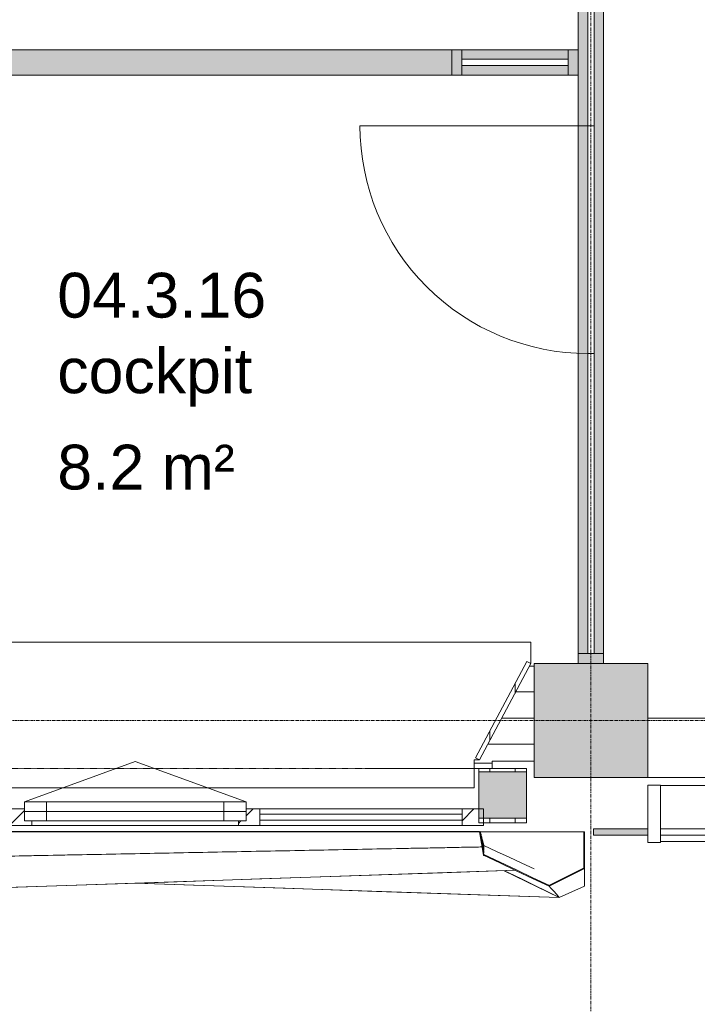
# Model space of a CAD drawing. Header units: millimetres. Extents: x -3388 to 301539, y -5590 to 54660.
# Tile 64 of 216: x 82344 to 85020, y 11479 to 15369. Entities that reach past the tile are written whole.
import ezdxf

# ---------------------------------------------------------------- set-up
doc = ezdxf.new("R2010")
doc.units = ezdxf.units.MM
doc.linetypes.add('Hidden_2', pattern=[2, 1, -1])
doc.linetypes.add('stramienlijn', pattern=[21, 12, -3, 3, -3])
for name, color, linetype, lineweight in [('A-AREA-IDEN', 2, 'Continuous', 18), ('A-DETL-MBND', 5, 'Continuous', 9), ('A-DOOR', 31, 'Continuous', 9), ('A-FLOR', 192, 'Continuous', 13), ('A-GENM', 13, 'Continuous', 9), ('A-GLAZ', 151, 'Continuous', 9), ('A-GLAZ-CURT', 52, 'Continuous', 9), ('A-GLAZ-CWMG', 51, 'Continuous', 9), ('A-WALL', 113, 'Continuous', 9), ('A-WALL-PATT', 111, 'Continuous', 18), ('S-COLS', 52, 'Continuous', 13), ('S-GRID', 1, 'Continuous', 9)]:
    doc.layers.add(name, color=color, linetype=linetype, lineweight=lineweight)
doc.styles.add('Arial', font='arial.ttf', dxfattribs={"height": 177.035928})
pattern_1 = [(90, (81000, 12196), (-100, 6e-15), [])]

# ---------------------------------------------------------------- blocks, each defined once
blk = doc.blocks.new('Prefab_Betonkolom_Rechthoekig - Prefab kolom rechthoekig 450x450-1702230-4e verdieping - bouwdeel 3_ 4_ 5')
at = {"layer": 'S-COLS', "lineweight": 9}
blk.add_hatch(color=254, dxfattribs=at).paths.add_polyline_path([(-225, -225), (225, -225), (225, 225), (-225, 225), (-225, -28.8)], flags=0)
at = {"layer": 'S-COLS', "color": 8, "lineweight": 9}
for p, q in [((225, 225), (-225, 225)), ((-225, 225), (-225, -225)), ((225, -225), (225, 225)), ((-225, -225), (225, -225))]:
    blk.add_line(p, q, dxfattribs=at)
blk = doc.blocks.new('stadhuis Zoetermeer_constructie_4_rvt-1-4e verdieping - bouwdeel 3_ 4_ 5')
at = {"layer": 'A-DETL-MBND', "color": 254}
for p, q in [((84210, 12432), (84139, 12432)), ((84210, 12440), (84210, 12432)), ((84375, 12440), (84210, 12440)), ((84210, 12432), (84210, 12410.5))]:
    blk.add_line(p, q, dxfattribs=at)
at = {"layer": 'A-FLOR', "color": 8, "lineweight": 9}
for p, q in [((84192.6, 12507), (84375, 12507)), ((84825, 12375), (86175, 12375))]:
    blk.add_line(p, q, dxfattribs=at)
at = {"lineweight": 9}
blk.add_blockref('Prefab_Betonkolom_Rechthoekig - Prefab kolom rechthoekig 450x450-1702230-4e verdieping - bouwdeel 3_ 4_ 5', (84600, 12600), dxfattribs=at)
blk = doc.blocks.new('System Panel - Glazed-2318503-4e verdieping - bouwdeel 3_ 4_ 5')
at = {"layer": 'A-GLAZ-CURT', "lineweight": 13}
for p, q in [((592.5, 12.5), (-592.5, 12.5)), ((-592.5, 12.5), (-592.5, -12.5)), ((-592.5, -12.5), (592.5, -12.5))]:
    blk.add_line(p, q, dxfattribs=at)
blk = doc.blocks.new('Rectangular Mullion - 100x40 alu-2247420-4e verdieping - bouwdeel 3_ 4_ 5')
at = {"layer": 'A-GLAZ-CWMG'}
h = blk.add_hatch(color=256, dxfattribs=at)
h.paths.add_polyline_path([(84650, 12865), (84650, 14050), (84612.5, 14050), (84612.5, 12865)], flags=0)
h.paths.add_polyline_path([(84587.5, 12865), (84587.5, 14050), (84550, 14050), (84550, 12865)], flags=0)
for p, q in [((84550, 14050), (84550, 12865)), ((84650, 14050), (84650, 12865))]:
    blk.add_line(p, q, dxfattribs=at)
blk = doc.blocks.new('Rectangular Mullion - 100x40 alu-V5-4e verdieping - bouwdeel 3_ 4_ 5')
at = {"layer": 'A-GLAZ-CWMG'}
blk.add_hatch(color=256, dxfattribs=at).paths.add_polyline_path([(0, 50), (-40, 50), (-40, -50), (0, -50)], flags=0)
at = {"layer": 'A-GLAZ-CWMG', "lineweight": 18}
for p, q in [((0, 50), (-40, 50)), ((-40, 50), (-40, -50)), ((-40, -50), (0, -50))]:
    blk.add_line(p, q, dxfattribs=at)
blk = doc.blocks.new('System Panel - Glazed-2126734-4e verdieping - bouwdeel 3_ 4_ 5')
at = {"layer": 'A-GLAZ-CURT', "lineweight": 13}
for p, q in [((210, 12.5), (-210, 12.5)), ((-210, 12.5), (-210, -12.5)), ((210, -12.5), (210, 12.5)), ((-210, -12.5), (210, -12.5))]:
    blk.add_line(p, q, dxfattribs=at)
blk = doc.blocks.new('Rectangular Mullion - 100x40 alu-2126733-4e verdieping - bouwdeel 3_ 4_ 5')
at = {"layer": 'A-GLAZ-CWMG'}
h = blk.add_hatch(color=256, dxfattribs=at)
h.paths.add_polyline_path([(34110, 15240), (34110, 15277.5), (33690, 15277.5), (33690, 15240)], flags=0)
h.paths.add_polyline_path([(34110, 15302.5), (34110, 15340), (33690, 15340), (33690, 15302.5)], flags=0)
for p, q in [((33690, 15340), (34110, 15340)), ((33690, 15240), (34110, 15240))]:
    blk.add_line(p, q, dxfattribs=at)
blk = doc.blocks.new('Rectangular Mullion - 100x40 alu-2125702-4e verdieping - bouwdeel 3_ 4_ 5')
at = {"layer": 'A-GLAZ-CWMG'}
blk.add_hatch(color=256, dxfattribs=at).paths.add_polyline_path([(-40, -50), (-40, 50), (0, 50), (0, -50)], flags=0)
at = {"layer": 'A-GLAZ-CWMG', "lineweight": 18}
for p, q in [((-40, 50), (0, 50)), ((-40, -50), (-40, 50)), ((0, 50), (0, -50)), ((0, -50), (-40, -50))]:
    blk.add_line(p, q, dxfattribs=at)
blk = doc.blocks.new('Rectangular Mullion - 100x40 alu-V2-4e verdieping - bouwdeel 3_ 4_ 5')
at = {"layer": 'A-GLAZ-CWMG'}
blk.add_hatch(color=256, dxfattribs=at).paths.add_polyline_path([(0, 50), (-40, 50), (-40, -50), (0, -50)], flags=0)
at = {"layer": 'A-GLAZ-CWMG', "lineweight": 18}
for p, q in [((0, 50), (-40, 50)), ((-40, 50), (-40, -50)), ((0, -50), (0, 50)), ((-40, -50), (0, -50))]:
    blk.add_line(p, q, dxfattribs=at)
blk = doc.blocks.new('32_binnendeur_glas - 32_50_B00_nzs_dBXX_open-2125848-4e verdieping - bouwdeel 3_ 4_ 5')
at = {"layer": 'A-DOOR'}
for p, q in [((-450, 12.5), (450, 12.5)), ((-450, -12.5), (-450, 12.5)), ((450, 12.5), (450, -12.5)), ((450, -12.5), (-450, -12.5))]:
    blk.add_line(p, q, dxfattribs=at)
blk = doc.blocks.new('Rectangular Mullion - 100x40 alu-2125816-4e verdieping - bouwdeel 3_ 4_ 5')
at = {"layer": 'A-GLAZ-CWMG'}
h = blk.add_hatch(color=256, dxfattribs=at)
h.paths.add_polyline_path([(68100, 23950), (68100, 23987.5), (67200, 23987.5), (67200, 23950)], flags=0)
h.paths.add_polyline_path([(68100, 24012.5), (68100, 24050), (67200, 24050), (67200, 24012.5)], flags=0)
for p, q in [((67200, 24050), (68100, 24050)), ((67200, 23950), (68100, 23950))]:
    blk.add_line(p, q, dxfattribs=at)
blk = doc.blocks.new('System Panel - Glazed-2126721-4e verdieping - bouwdeel 3_ 4_ 5')
at = {"layer": 'A-GLAZ-CURT', "lineweight": 13}
for p, q in [((250, 12.5), (-250, 12.5)), ((-250, -12.5), (250, -12.5))]:
    blk.add_line(p, q, dxfattribs=at)
blk = doc.blocks.new('Rectangular Mullion - 100x40 alu-2126713-4e verdieping - bouwdeel 3_ 4_ 5')
at = {"layer": 'A-GLAZ-CWMG'}
h = blk.add_hatch(color=256, dxfattribs=at)
h.paths.add_polyline_path([(84650, 14950), (84650, 15450), (84612.5, 15450), (84612.5, 14950)], flags=0)
h.paths.add_polyline_path([(84587.5, 14950), (84587.5, 15450), (84550, 15450), (84550, 14950)], flags=0)
for p, q in [((84550, 15450), (84550, 15250)), ((84650, 15450), (84650, 14950)), ((84550, 15150), (84550, 14950))]:
    blk.add_line(p, q, dxfattribs=at)
blk = doc.blocks.new('BI deur rechts - BI deur rechts-4770535-4e verdieping - bouwdeel 3_ 4_ 5')
at = {"layer": 'A-GLAZ', "lineweight": 13}
blk.add_line((-450, -12.5), (-450, -912.5), dxfattribs=at)
blk.add_arc((-450, -12.5), 900, 270, 0, dxfattribs=at)
blk = doc.blocks.new('Rectangular Mullion - 31_CWM_065x84-2930151-4e verdieping - bouwdeel 3_ 4_ 5')
at = {"layer": 'A-GLAZ-CWMG'}
for p, q in [((43692, 12251), (44491, 12251)), ((43692, 12186), (44491, 12186))]:
    blk.add_line(p, q, dxfattribs=at)
blk = doc.blocks.new('Rectangular Mullion - 31_CWM_065x84-V82-4e verdieping - bouwdeel 3_ 4_ 5')
at = {"layer": 'A-GLAZ-CWMG'}
h = blk.add_hatch(dxfattribs=at)
h.set_pattern_fill('FP_75', color=256, style=0, pattern_type=2)
h.set_pattern_definition([(45, (-84175, -12218.5), (-449.013, 449.013), []), (45, (-84016.25, -12218.5), (6e-14, 898.0256), []), (45, (-84333.75, -12218.5), (6e-14, 898.0256), [])])
h.paths.add_polyline_path([(-84, -32.5), (0, -32.5), (0, 32.5), (-84, 32.5)], flags=0)
at = {"layer": 'A-GLAZ-CWMG', "lineweight": 18}
for p, q in [((0, 32.5), (-84, 32.5)), ((-84, 32.5), (-84, -32.5)), ((0, -32.5), (0, 32.5)), ((-84, -32.5), (0, -32.5))]:
    blk.add_line(p, q, dxfattribs=at)
blk = doc.blocks.new('System Panel - 31_CWP_glas_gevel-3643622-4e verdieping - bouwdeel 3_ 4_ 5')
at = {"layer": 'A-GLAZ-CURT', "lineweight": 13}
for p, q in [((399.5, 12), (-399.5, 12)), ((-399.5, 12), (-399.5, -12)), ((399.5, -12), (399.5, 12)), ((-399.5, -12), (399.5, -12))]:
    blk.add_line(p, q, dxfattribs=at)
blk = doc.blocks.new('31_WI_raam_1 - raam KADER GEVEL-3643624-4e verdieping - bouwdeel 3_ 4_ 5')
at = {"layer": 'A-GLAZ'}
for p, q in [((-350, 15), (-438, 15)), ((-438, 15), (-438, -60)), ((-350, -60), (-350, 15)), ((438, 15), (350, 15)), ((350, 15), (350, -60)), ((438, -60), (438, 15)), ((-438, -60), (-350, -60)), ((350, -60), (438, -60))]:
    blk.add_line(p, q, dxfattribs=at)
at = {"layer": 'A-GLAZ', "lineweight": 13}
for p, q in [((-438, -22.5), (-438, 15)), ((-438, 15), (438, 15)), ((438, 15), (438, -22.5)), ((438, -22.5), (-438, -22.5)), ((-438, -60), (-438, -22.5)), ((-438, -22.5), (438, -22.5)), ((438, -22.5), (438, -60)), ((438, -60), (-438, -60))]:
    blk.add_line(p, q, dxfattribs=at)
blk = doc.blocks.new('Rectangular Mullion - 31_CWM_065x84-V84-4e verdieping - bouwdeel 3_ 4_ 5')
at = {"layer": 'A-GLAZ-CWMG'}
h = blk.add_hatch(dxfattribs=at)
h.set_pattern_fill('FP_77', color=256, style=0, pattern_type=2)
h.set_pattern_definition([(135, (83250, -12218.5), (-449.013, -449.013), []), (135, (83091.25, -12218.5), (-898.0256, 6e-14), []), (135, (83408.75, -12218.5), (-898.0256, 6e-14), [])])
h.paths.add_polyline_path([(42, -32.5), (-42, -32.5), (-42, 32.5), (12, 32.5), (12, -15), (42, -15)], flags=0)
at = {"layer": 'A-GLAZ-CWMG', "lineweight": 18}
for p, q in [((-42, 32.5), (12, 32.5)), ((-42, -32.5), (-42, 32.5)), ((42, -32.5), (-42, -32.5)), ((42, -15), (42, -32.5))]:
    blk.add_line(p, q, dxfattribs=at)
blk = doc.blocks.new('Rectangular Mullion - 31_CWM_065x84-V85-4e verdieping - bouwdeel 3_ 4_ 5')
at = {"layer": 'A-GLAZ-CWMG'}
h = blk.add_hatch(dxfattribs=at)
h.set_pattern_fill('FP_78', color=256, style=0, pattern_type=2)
h.set_pattern_definition([(135, (82350, -12218.5), (-449.013, -449.013), []), (135, (82191.25, -12218.5), (-898.0256, 6e-14), []), (135, (82508.75, -12218.5), (-898.0256, 6e-14), [])])
h.paths.add_polyline_path([(-11.6, -32.5), (-42, -32.5), (-42, -15), (-12, -15), (-11.6, 32.5), (42, 32.5), (42, -32.5)], flags=0)
at = {"layer": 'A-GLAZ-CWMG', "lineweight": 18}
for p, q in [((-11.6, 32.5), (42, 32.5)), ((42, 32.5), (42, -32.5)), ((-42, -32.5), (-42, -15)), ((42, -32.5), (-42, -32.5))]:
    blk.add_line(p, q, dxfattribs=at)
blk = doc.blocks.new('Rectangular Mullion - 31_CWM_065x84-2930149-4e verdieping - bouwdeel 3_ 4_ 5')
at = {"layer": 'A-GLAZ-CWMG'}
blk.add_line((43608, 12186), (42792, 12186), dxfattribs=at)
blk = doc.blocks.new('BI val - BI val-3643697-4e verdieping - bouwdeel 3_ 4_ 5')
at = {"layer": 'A-GLAZ', "lineweight": 13}
for p in [(-438, 37.5), (438, 37.5)]:
    blk.add_line(p, (0, 196.9), dxfattribs=at)
blk = doc.blocks.new('31_Gevelopening_v2 - Merk_A-01-V21-4e verdieping - bouwdeel 3_ 4_ 5')
at = {"layer": 'A-GLAZ', "linetype": 'Hidden_2'}
for p, q in [((-1357, -107.3), (-1339, -107.3)), ((1357, -107.3), (-1357, -107.3)), ((-1339, -107.3), (-1357, -107.3)), ((-908.3, -107.3), (-1336.2, -107.3)), ((1336.2, -107.3), (908.3, -107.3))]:
    blk.add_line(p, q, dxfattribs=at)
blk = doc.blocks.new('00_kader 3550x3250 - 00_kader 3550x3250-V34-4e verdieping - bouwdeel 3_ 4_ 5')
at = {"layer": 'A-GENM'}
for points in [[(44575, 12067), (44578, 12067.4), (44563, 12161.5), (44560, 12161), (44567.5, 12114)], [(44972, 12015.9), (44975, 12015.9), (44975, 12161), (44972, 12161), (44972, 12136.8)], [(44834.4, 11946.1), (44835.7, 11948.8), (44576.3, 12070.8), (44575, 12068.1), (44829.4, 11948.5)], [(44834.4, 11946.1), (44975, 12015.9), (44973.7, 12018.6), (44833.1, 11948.8)]]:
    blk.add_hatch(color=256, dxfattribs=at).paths.add_polyline_path(points, flags=0)
for p, q in [((41837, 12161), (41428, 12161)), ((44562.9, 12161.7), (44560, 12161)), ((44562.9, 12161.7), (44560, 12161)), ((44560, 12161), (44560, 12161)), ((44972, 12161), (44563, 12161)), ((44569.6, 12100.9), (41825, 12047.5)), ((44575, 12101), (44572.6, 12101)), ((44574.9, 12103.7), (44576.3, 12103.1)), ((44575, 12104), (44575.8, 12105.6)), ((44575, 12102.8), (44575, 12104)), ((44575, 12104), (44576.3, 12103.4)), ((44575, 12101), (44575, 12102.4)), ((44576.3, 12101.3), (44575, 12101)), ((44576.3, 12100.4), (44575, 12101)), ((44576.3, 12106.7), (44576.3, 12104.1)), ((44575, 12086), (44575, 12091.9)), ((41754.8, 12013.2), (41525, 11900.9)), ((41525, 11900.9), (44701.7, 12008.5)), ((41425, 11946), (41424.9, 11948.7)), ((41525, 11900.9), (41425, 11946))]:
    blk.add_line(p, q, dxfattribs=at)
at = {"layer": 'A-GENM', "lineweight": 13}
for p, q in [((44563, 12161.5), (44560, 12161)), ((44972, 12161), (44972, 12015.9)), ((44975, 12161), (44972, 12161)), ((44975, 12015.9), (44975, 12161)), ((44575, 12067), (44578, 12067.4)), ((44578, 12067.4), (44577.5, 12070.2)), ((44973.7, 12018.6), (44833.1, 11948.8)), ((44975, 12015.9), (44973.7, 12018.6)), ((44834.4, 11946.1), (44975, 12015.9)), ((44972, 12015.9), (44975, 12015.9)), ((44833.1, 11948.8), (44834.4, 11946.1)), ((44834.4, 11946.1), (44835.7, 11948.8))]:
    blk.add_line(p, q, dxfattribs=at)
at = {"layer": 'A-GENM', "lineweight": 13, "flags": 128}
for points in [[(44560, 12161), (44567.5, 12114), (44575, 12067)], [(44577.5, 12070.2), (44573, 12098.8), (44568, 12130.1), (44563, 12161.5)], [(44576.3, 12070.8), (44575.6, 12069.4), (44575, 12068.1)], [(44575, 12068.1), (44639.8, 12037.6), (44704.7, 12007.1), (44769.5, 11976.6), (44834.4, 11946.1)], [(44835.7, 11948.8), (44770.8, 11979.3), (44706, 12009.8), (44641.1, 12040.3), (44576.3, 12070.8)]]:
    blk.add_lwpolyline(points, dxfattribs=at)
at = {"layer": 'A-GENM', "flags": 128}
for points in [[(44575, 12093.5), (44575, 12098), (44575, 12102.3)], [(44775.5, 12014.1), (44726.3, 12036.9), (44676.3, 12060.2), (44626.3, 12083.4), (44576.3, 12106.7)], [(44576.3, 12103.2), (44576.3, 12100.7), (44576.3, 12096.6)], [(44576.3, 12094.7), (44576.3, 12088.7), (44576.3, 12086.5)], [(44576.3, 12084.4), (44576.3, 12082.7), (44576.3, 12078)], [(44701.7, 12008.5), (44413.9, 11998.8), (44052.8, 11986.5), (43691.7, 11974.3), (43330.6, 11962), (42969.4, 11949.8), (42608.3, 11937.6), (42247.2, 11925.3), (41886.1, 11913.1), (41525, 11900.9)]]:
    blk.add_lwpolyline(points, dxfattribs=at)
at = {"layer": 'A-GENM'}
for points in [[(41840, 12161), (41838.8, 12151.5), (41836.2, 12132.6), (41832.5, 12104.3), (41828.8, 12075.9), (41826.2, 12057), (41825, 12047.5)], [(44572.6, 12101), (44573.4, 12101), (44574.2, 12101), (44575, 12101)]]:
    blk.add_open_spline(points, degree=3, dxfattribs=at)
for points, knots in [([(41825.3, 12050.2), (41825.8, 12054.2), (41827, 12062.9), (41829.4, 12081), (41832.5, 12104.7), (41835.6, 12128.3), (41838.1, 12146.8), (41839.3, 12155.8), (41839.8, 12160)], [0.0204996, 0.0204996, 0.0204996, 0.0204996, 0.125, 0.25, 0.5, 0.75, 0.875, 0.9880906, 0.9880906, 0.9880906, 0.9880906]), ([(41840, 12161.4), (41846.3, 12161.4), (41858.9, 12161.4), (41884.1, 12161.4), (41928.1, 12161.4), (41991.1, 12161.4), (42066.7, 12161.4), (42167.4, 12161.4), (42293.3, 12161.4), (42494.8, 12161.4), (42746.7, 12161.5), (43048.9, 12161.5), (43351.1, 12161.5), (43653.3, 12161.6), (43905.2, 12161.6), (44106.7, 12161.6), (44232.6, 12161.7), (44333.3, 12161.7), (44408.9, 12161.7), (44471.9, 12161.7), (44515.9, 12161.7), (44541.1, 12161.7), (44553.7, 12161.7), (44560, 12161.7)], [0, 0, 0, 0, 0.006944, 0.013889, 0.027778, 0.055556, 0.083333, 0.111111, 0.166667, 0.222222, 0.333333, 0.444444, 0.555556, 0.666667, 0.777778, 0.833333, 0.888889, 0.916667, 0.944444, 0.972222, 0.986111, 0.993056, 1, 1, 1, 1]), ([(44560, 12161), (44553.7, 12161), (44541.1, 12161), (44515.9, 12161), (44471.9, 12161), (44408.9, 12161), (44333.3, 12161), (44232.6, 12161), (44106.7, 12161), (43955.6, 12161), (43804.4, 12161), (43603, 12161), (43351.1, 12161), (43048.9, 12161), (42797, 12161), (42595.6, 12161), (42444.4, 12161), (42293.3, 12161), (42167.4, 12161), (42066.7, 12161), (42003.7, 12161), (41953.3, 12161), (41915.6, 12161), (41884.1, 12161), (41862, 12161), (41849.4, 12161), (41843.2, 12161), (41840, 12161)], [0, 0, 0, 0, 0.0069444, 0.0138889, 0.0277778, 0.0555556, 0.0833333, 0.1111111, 0.1666667, 0.2222222, 0.2777778, 0.3333333, 0.4444444, 0.5555556, 0.6666667, 0.7222222, 0.7777778, 0.8333333, 0.8888889, 0.9166667, 0.9444444, 0.9583333, 0.9722222, 0.9861111, 0.9930556, 0.9965278, 1, 1, 1, 1]), ([(44576.7, 12106.5), (44576.5, 12107.4), (44575.6, 12110.8), (44574.2, 12116.7), (44572.3, 12124.2), (44569.8, 12134.2), (44567.3, 12144.2), (44565.1, 12153), (44563.8, 12158), (44563.2, 12160.5), (44562.9, 12161.7)], [0.0793109, 0.0793109, 0.0793109, 0.0793109, 0.125, 0.25, 0.375, 0.5, 0.75, 0.875, 0.9375, 1, 1, 1, 1]), ([(44562.9, 12161.7), (44562.9, 12161.7), (44562.9, 12161.7), (44562.9, 12161.7), (44562.9, 12161.7), (44562.9, 12161.7), (44562.9, 12161.7), (44562.9, 12161.7), (44562.9, 12161.6), (44562.9, 12161.6), (44562.9, 12161.6), (44563, 12161.5), (44563, 12161.5)], [0, 0, 0, 0, 0.0104167, 0.0208333, 0.0416667, 0.0833333, 0.125, 0.1666667, 0.25, 0.3333333, 0.5, 0.6666667, 0.6666667, 0.6666667, 0.6666667]), ([(41825, 12047.5), (41831.4, 12047.6), (41844.1, 12047.9), (41869.6, 12048.4), (41914.1, 12049.3), (41977.8, 12050.5), (42054.2, 12052), (42156, 12054), (42283.3, 12056.4), (42487, 12060.4), (42741.7, 12065.4), (43047.2, 12071.3), (43352.8, 12077.2), (43607.4, 12082.2), (43811.1, 12086.1), (43963.9, 12089.1), (44116.7, 12092.1), (44244, 12094.6), (44345.8, 12096.5), (44422.2, 12098), (44485.9, 12099.3), (44530.4, 12100.1), (44554.1, 12100.6), (44565, 12100.8), (44569.6, 12100.9)], [0, 0, 0, 0, 0.0069444, 0.0138889, 0.0277778, 0.0555556, 0.0833333, 0.1111111, 0.1666667, 0.2222222, 0.3333333, 0.4444444, 0.5555556, 0.6666667, 0.7222222, 0.7777778, 0.8333333, 0.8888889, 0.9166667, 0.9444444, 0.9722222, 0.9861111, 0.9930556, 0.9980313, 0.9980313, 0.9980313, 0.9980313]), ([(44568.1, 12129.4), (44568.5, 12127.6), (44569.6, 12123.4), (44571.2, 12116.7), (44572.9, 12109.9), (44574, 12105.6), (44574.5, 12103.7)], [0.5393624, 0.5393624, 0.5393624, 0.5393624, 0.625, 0.75, 0.875, 0.9667662, 0.9667662, 0.9667662, 0.9667662]), ([(44575, 12101), (44574.4, 12103.6), (44573.1, 12108.5), (44571.3, 12116), (44569.7, 12122.3), (44568.7, 12126.1), (44568.4, 12127.5)], [0, 0, 0, 0, 0.125, 0.25, 0.375, 0.4409543, 0.4409543, 0.4409543, 0.4409543]), ([(44568.4, 12127.5), (44568.7, 12126.1), (44569.7, 12122.3), (44571.3, 12116), (44572.8, 12109.7), (44574.1, 12104.8), (44574.7, 12102.3), (44575, 12101)], [0.5589834, 0.5589834, 0.5589834, 0.5589834, 0.625, 0.75, 0.875, 0.9375, 1, 1, 1, 1]), ([(44575, 12101), (44575, 12100.9), (44575, 12100.6), (44575, 12100.2), (44575, 12099.3), (44575, 12098.2), (44575, 12096.7), (44575, 12095.2), (44575, 12094.1), (44575, 12093.5)], [0, 0, 0, 0, 0.0104167, 0.0208333, 0.0416667, 0.0833333, 0.125, 0.1666667, 0.2195591, 0.2195591, 0.2195591, 0.2195591]), ([(44575, 12091.9), (44575, 12091.2), (44575, 12089.2), (44575, 12087.2), (44575, 12086)], [0.2667968, 0.2667968, 0.2667968, 0.2667968, 0.3333333, 0.4406073, 0.4406073, 0.4406073, 0.4406073])]:
    blk.add_open_spline(points, degree=3, knots=knots, dxfattribs=at)
blk = doc.blocks.new('00_kader 3550x3250 - 00_kader 3550x3250-V120-4e verdieping - bouwdeel 3_ 4_ 5')
at = {"layer": 'A-DETL-MBND'}
for p, q in [((41837, 12161.4), (41837, 12161.5)), ((41837.1, 12161.7), (41839.9, 12161)), ((41839.9, 12161), (41837.1, 12161.7)), ((44875, 11900.9), (44657.8, 12007)), ((43200, 11957.6), (44875, 11900.9)), ((44975, 11946), (44875, 11900.9)), ((44975.1, 11948.7), (44975, 11946))]:
    blk.add_line(p, q, dxfattribs=at)
at = {"layer": 'A-DETL-MBND', "flags": 128}
blk.add_lwpolyline([(44875, 11900.9), (44513.9, 11913.1), (44152.8, 11925.3), (43791.7, 11937.6), (43430.6, 11949.8), (43200, 11957.6)], dxfattribs=at)
at = {"layer": 'A-DETL-MBND'}
for points, knots in [([(41837.1, 12161.6), (41837.1, 12161.6), (41837.1, 12161.6), (41837.1, 12161.7), (41837.1, 12161.7), (41837.1, 12161.7), (41837.1, 12161.7), (41837.1, 12161.7), (41837.1, 12161.7), (41837.1, 12161.7), (41837.1, 12161.7)], [0.7777778, 0.7777778, 0.7777778, 0.7777778, 0.8333333, 0.8888889, 0.9166667, 0.9444444, 0.9722222, 0.9861111, 0.9930556, 1, 1, 1, 1]), ([(41840, 12161.7), (41846.3, 12161.7), (41858.9, 12161.7), (41884.1, 12161.7), (41928.1, 12161.7), (41991.1, 12161.7), (42066.7, 12161.7), (42167.4, 12161.7), (42293.3, 12161.6), (42494.8, 12161.6), (42734.1, 12161.6), (42923, 12161.5), (43011.1, 12161.5)], [0, 0, 0, 0, 0.0069444, 0.0138889, 0.0277778, 0.0555556, 0.0833333, 0.1111111, 0.1666667, 0.2222222, 0.3333333, 0.430554, 0.430554, 0.430554, 0.430554])]:
    blk.add_open_spline(points, degree=3, knots=knots, dxfattribs=at)
blk = doc.blocks.new('00_kader 3550x3250 - 00_kader 3550x3250-V121-4e verdieping - bouwdeel 3_ 4_ 5')
at = {"layer": 'A-DETL-MBND'}
for p, q in [((44562.9, 12161.7), (44560, 12161)), ((44560.2, 12161), (44562.9, 12161.7)), ((44975, 12015.9), (44975, 11946)), ((44972, 11944.7), (44975, 11946))]:
    blk.add_line(p, q, dxfattribs=at)
at = {"layer": 'A-DETL-MBND', "flags": 128}
for points in [[(44657.9, 12007), (44675, 11998.8), (44725, 11974.5), (44775, 11950.3), (44825, 11926), (44875, 11901.8)], [(44975, 11946), (44975, 11965.4), (44975, 11984.9), (44975, 12004.3), (44975, 12015.9)], [(44875, 11901.8), (44863.9, 11913.9), (44852.8, 11926), (44841.7, 11938.2), (44834.4, 11946.1)], [(44834.4, 11946.1), (44841.7, 11938.2), (44852.8, 11926), (44863.9, 11913.9), (44875, 11901.8)]]:
    blk.add_lwpolyline(points, dxfattribs=at)
at = {"layer": 'A-DETL-MBND'}
blk.add_open_spline([(41862.6, 12161.4), (41861.3, 12161.4), (41853.8, 12161.4), (41846.3, 12161.4), (41840, 12161.4)], degree=3, knots=[0.991697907, 0.991697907, 0.991697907, 0.991697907, 0.993055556, 1, 1, 1, 1], dxfattribs=at)
blk = doc.blocks.new('System Panel - Glazed-3408823-4e verdieping - bouwdeel 3_ 4_ 5')
at = {"layer": 'A-GLAZ-CURT', "lineweight": 13}
for p, q in [((549, 12.5), (-549, 12.5)), ((-549, 12.5), (-549, -12.5)), ((549, -12.5), (549, 12.5)), ((-549, -12.5), (549, -12.5))]:
    blk.add_line(p, q, dxfattribs=at)
blk = doc.blocks.new('Rectangular Mullion - Schüco_regel FW50__227mm-3403647-4e verdieping - bouwdeel 3_ 4_ 5')
at = {"layer": 'A-GLAZ-CWMG'}
for p, q in [((29056, 11075), (29056, 12173)), ((29277, 12148), (29277, 11075))]:
    blk.add_line(p, q, dxfattribs=at)
blk = doc.blocks.new('System Panel - aluminium zetwerk-3408923-4e verdieping - bouwdeel 3_ 4_ 5')
at = {"layer": 'A-GLAZ-CURT'}
blk.add_hatch(color=256, dxfattribs=at).paths.add_polyline_path([(107.5, 12.5), (-107.5, 12.5), (-107.5, -12.5), (107.5, -12.5)], flags=0)
at = {"layer": 'A-GLAZ-CURT', "lineweight": 13}
for p, q in [((107.5, 12.5), (-107.5, 12.5)), ((-107.5, 12.5), (-107.5, -12.5)), ((107.5, -12.5), (107.5, 12.5)), ((-107.5, -12.5), (107.5, -12.5))]:
    blk.add_line(p, q, dxfattribs=at)
blk = doc.blocks.new('Rectangular Mullion - Schüco_stijl FW50__227mm-3408922-4e verdieping - bouwdeel 3_ 4_ 5')
at = {"layer": 'A-GLAZ-CWMG', "lineweight": 18}
for p, q in [((-25, 184.5), (25, 184.5)), ((-25, -42.5), (-25, 184.5)), ((25, 184.5), (25, -42.5)), ((25, -42.5), (-25, -42.5))]:
    blk.add_line(p, q, dxfattribs=at)

msp = doc.modelspace()

# ---------------------------------------------------------------- hatches: boundary and pattern name
at = {"layer": 'A-WALL'}
h = msp.add_hatch(dxfattribs=at)
h.set_pattern_fill('FP_7', color=256, style=0, pattern_type=2)
h.set_pattern_definition([(90, (0, 0), (-100, 6e-15), [])])
h.paths.add_polyline_path([(84159.4303, 12445.0177), (84363.0011, 12825.0006), (84347.1346, 12833.5009), (84143.5638, 12453.518)], flags=0)
h.paths.add_polyline_path([(77840.5719, 12445.0177), (77856.4384, 12453.518), (77652.8676, 12833.5009), (77637.0011, 12825.0006), (77772.9941, 12571.1576)], flags=0)
at = {"layer": 'A-WALL-PATT', "lineweight": 9}
msp.add_hatch(color=256, dxfattribs=at).paths.add_polyline_path([(84050, 15150), (84050, 15250), (81050, 15250), (81050, 15150)], flags=0)
h = msp.add_hatch(dxfattribs=at)
h.set_pattern_fill('FP_79', color=256, angle=-90, style=0, pattern_type=2)
h.set_pattern_definition(pattern_1)
h.paths.add_polyline_path([(81308.0271, 12398), (81443, 12398), (81443, 12410.5), (80557, 12410.5), (80557, 12398), (80781.2597, 12398)], flags=0)
h.paths.add_polyline_path([(77843, 12398), (77843, 12410.5), (77655, 12410.5), (77655, 12398)], flags=0)
h.paths.add_polyline_path([(84345, 12398), (84345, 12410.5), (84157, 12410.5), (84157, 12398), (84205.2525, 12398)], flags=0)
at = {"layer": 'A-WALL-PATT', "lineweight": 5}
h = msp.add_hatch(color=256, dxfattribs=at)
h.paths.add_polyline_path([(84205.2525, 12214), (84345, 12214), (84345, 12398), (84157, 12398), (84157, 12214)], flags=0)
h.paths.add_polyline_path([(81443, 12214), (81443, 12398), (80557, 12398), (80557, 12214), (81308.0271, 12214)], flags=0)
h.paths.add_polyline_path([(77843, 12214), (77843, 12398), (77655, 12398), (77655, 12214)], flags=0)
at = {"layer": 'A-WALL-PATT', "lineweight": 9}
h = msp.add_hatch(dxfattribs=at)
h.set_pattern_fill('FP_79', color=256, angle=-90, style=0, pattern_type=2)
h.set_pattern_definition(pattern_1)
h.paths.add_polyline_path([(84205.2525, 12196), (84345, 12196), (84345, 12214), (84157, 12214), (84157, 12196)], flags=0)
h.paths.add_polyline_path([(80557, 12196), (81443, 12196), (81443, 12214), (80557, 12214)], flags=0)
h.paths.add_polyline_path([(77843, 12196), (77843, 12214), (77655, 12214), (77655, 12196)], flags=0)

# ---------------------------------------------------------------- linework, layer by layer
at = {"layer": 'A-FLOR', "color": 55, "lineweight": 9}
for p, q in [((84247.8173, 12610), (84375, 12610)), ((84825, 12610), (86410, 12610))]:
    msp.add_line(p, q, dxfattribs=at)
at = {"layer": 'A-WALL', "lineweight": 18}
for p, q in [((84050, 15250), (81050, 15250)), ((84050, 15150), (84050, 15250)), ((81050, 15150), (84050, 15150)), ((84347.1346, 12833.5009), (84143.5638, 12453.518)), ((84159.4303, 12445.0177), (84363.0011, 12825.0006)), ((84363.0011, 12825.0006), (84347.1346, 12833.5009)), ((84143.5638, 12453.518), (84159.4303, 12445.0177)), ((84345, 12410.5), (84157, 12410.5)), ((84157, 12410.5), (84157, 12196)), ((84345, 12196), (84345, 12410.5)), ((84345, 12398), (84157, 12398)), ((84345, 12214), (84157, 12214)), ((84157, 12196), (84345, 12196))]:
    msp.add_line(p, q, dxfattribs=at)
at = {"layer": 'A-WALL'}
for p, q in [((84363.0011, 12909.9996), (81012.5, 12909.9996)), ((84363.0011, 12825.0006), (84363.0011, 12909.9996)), ((84357.6434, 12815), (84375, 12815)), ((84375, 12713), (84302.9982, 12713)), ((84139.0011, 12334.9993), (84139.0011, 12444.9993)), ((84139.0011, 12444.9993), (84159.4204, 12444.9993)), ((84139.0011, 12410.5), (84157, 12410.5)), ((81443, 12334.9993), (84139.0011, 12334.9993))]:
    msp.add_line(p, q, dxfattribs=at)
at = {"layer": 'S-GRID', "linetype": 'stramienlijn'}
for p, q in [((84600, 44000), (84600, -4400)), ((130950, 12600), (-2788.087, 12600))]:
    msp.add_line(p, q, dxfattribs=at)

# ---------------------------------------------------------------- block references
at = {"lineweight": 5}
msp.add_blockref('stadhuis Zoetermeer_constructie_4_rvt-1-4e verdieping - bouwdeel 3_ 4_ 5', (0, 0), dxfattribs=at)
at = {"layer": 'A-DOOR', "rotation": 89.99999999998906}
msp.add_blockref('32_binnendeur_glas - 32_50_B00_nzs_dBXX_open-2125848-4e verdieping - bouwdeel 3_ 4_ 5', (84600, 14500), dxfattribs=at)
at = {"layer": 'A-GENM'}
for name in ['00_kader 3550x3250 - 00_kader 3550x3250-V34-4e verdieping - bouwdeel 3_ 4_ 5', '00_kader 3550x3250 - 00_kader 3550x3250-V120-4e verdieping - bouwdeel 3_ 4_ 5', '00_kader 3550x3250 - 00_kader 3550x3250-V121-4e verdieping - bouwdeel 3_ 4_ 5']:
    msp.add_blockref(name, (39600, 0), dxfattribs=at)
at = {"layer": 'A-GLAZ'}
for name, p, rotation in [('BI deur rechts - BI deur rechts-4770535-4e verdieping - bouwdeel 3_ 4_ 5', (84600, 14500), 269.9999999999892), ('31_Gevelopening_v2 - Merk_A-01-V21-4e verdieping - bouwdeel 3_ 4_ 5', (82800, 12303.25), 180), ('31_WI_raam_1 - raam KADER GEVEL-3643624-4e verdieping - bouwdeel 3_ 4_ 5', (82800, 12218.5), 180)]:
    msp.add_blockref(name, p, dxfattribs=dict(at, rotation=rotation))
msp.add_blockref('BI val - BI val-3643697-4e verdieping - bouwdeel 3_ 4_ 5', (82800, 12241), dxfattribs=at)
at = {"layer": 'A-GLAZ-CURT'}
for name, p, rotation in [('System Panel - Glazed-2126721-4e verdieping - bouwdeel 3_ 4_ 5', (84600, 15200), 89.99999999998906), ('System Panel - Glazed-2318503-4e verdieping - bouwdeel 3_ 4_ 5', (84600, 13457.5), 89.99999999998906), ('System Panel - 31_CWP_glas_gevel-3643622-4e verdieping - bouwdeel 3_ 4_ 5', (83691.5, 12218.5), 180), ('System Panel - aluminium zetwerk-3408923-4e verdieping - bouwdeel 3_ 4_ 5', (84717.5, 12160.5), 180), ('System Panel - Glazed-3408823-4e verdieping - bouwdeel 3_ 4_ 5', (85424, 12160.5), 180)]:
    msp.add_blockref(name, p, dxfattribs=dict(at, rotation=rotation))
msp.add_blockref('System Panel - Glazed-2126734-4e verdieping - bouwdeel 3_ 4_ 5', (84300, 15200.0001), dxfattribs=at)
at = {"layer": 'A-GLAZ-CWMG'}
for name, p in [('Rectangular Mullion - 100x40 alu-2126713-4e verdieping - bouwdeel 3_ 4_ 5', (0, 0)), ('Rectangular Mullion - 100x40 alu-2247420-4e verdieping - bouwdeel 3_ 4_ 5', (0, 0)), ('Rectangular Mullion - 31_CWM_065x84-2930151-4e verdieping - bouwdeel 3_ 4_ 5', (39600, 0)), ('Rectangular Mullion - 31_CWM_065x84-V82-4e verdieping - bouwdeel 3_ 4_ 5', (84175, 12218.5)), ('Rectangular Mullion - 31_CWM_065x84-2930149-4e verdieping - bouwdeel 3_ 4_ 5', (39600, 0))]:
    msp.add_blockref(name, p, dxfattribs=at)
for name, p, rotation in [('Rectangular Mullion - 100x40 alu-V2-4e verdieping - bouwdeel 3_ 4_ 5', (84050, 15200.0001), 180), ('Rectangular Mullion - 100x40 alu-2126733-4e verdieping - bouwdeel 3_ 4_ 5', (118200, 30490.0001), 180), ('Rectangular Mullion - 100x40 alu-2125816-4e verdieping - bouwdeel 3_ 4_ 5', (60600, 82150), 269.9999999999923), ('Rectangular Mullion - 100x40 alu-V5-4e verdieping - bouwdeel 3_ 4_ 5', (84600, 12825), 269.9999999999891), ('Rectangular Mullion - Schüco_regel FW50__227mm-3403647-4e verdieping - bouwdeel 3_ 4_ 5', (73800, 41400), 269.9999999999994)]:
    msp.add_blockref(name, p, dxfattribs=dict(at, rotation=rotation))
at = {"layer": 'A-GLAZ-CWMG', "extrusion": (0, 0, -1), "rotation": 180}
msp.add_blockref('Rectangular Mullion - 100x40 alu-2125702-4e verdieping - bouwdeel 3_ 4_ 5', (-84550, 15200.0001), dxfattribs=at)
at = {"layer": 'A-GLAZ-CWMG', "extrusion": (0, 0, -1)}
for name, p in [('Rectangular Mullion - Schüco_stijl FW50__227mm-3408922-4e verdieping - bouwdeel 3_ 4_ 5', (-84850, 12160.5)), ('Rectangular Mullion - 31_CWM_065x84-V85-4e verdieping - bouwdeel 3_ 4_ 5', (-82350, 12218.5)), ('Rectangular Mullion - 31_CWM_065x84-V84-4e verdieping - bouwdeel 3_ 4_ 5', (-83250, 12218.5))]:
    msp.add_blockref(name, p, dxfattribs=at)

# ---------------------------------------------------------------- next in the draw order: texts
at = {"layer": 'A-AREA-IDEN', "lineweight": 9, "char_height": 177.03593, "attachment_point": 1, "line_spacing_factor": 0.938532, "style": 'Arial', "bg_fill": 3, "box_fill_scale": 1.25, "bg_fill_color": 0, "bg_fill_transparency": 0}
for s, insert, width in [('04.3.16', (82492.2519, 14368.8309), 984.921224), ('cockpit', (82492.2519, 14070.1655), 915.803945), ('8.2 m²', (82492.2519, 13689.8507), 833.727176)]:
    msp.add_mtext(s, dxfattribs=dict(at, insert=insert, width=width))

doc.saveas('drawing.dxf')
